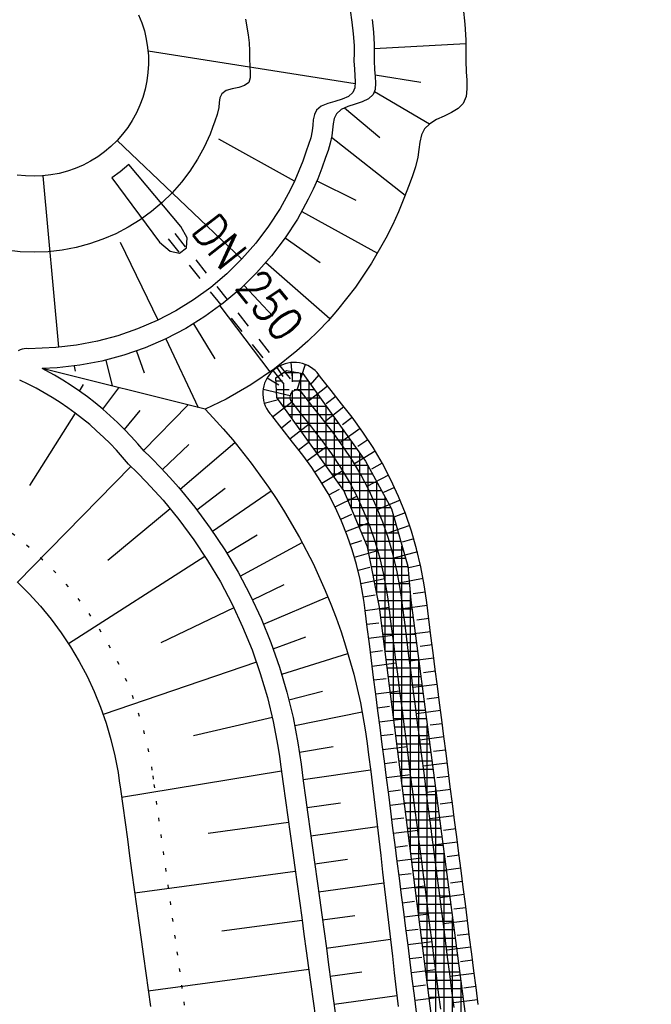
# Model space of a CAD drawing. Extents: x 446457 to 447032, y 444506 to 445688.
# Tile 20 of 43: x 446641 to 446660, y 445261 to 445290. Entities that reach past the tile are written whole.
import ezdxf

# ---------------------------------------------------------------- set-up
doc = ezdxf.new("R2010")
doc.units = 0
doc.header["$LTSCALE"] = 2
doc.header["$MEASUREMENT"] = 0
doc.linetypes.add('ACAD_ISO03W100', pattern=[0.5, 0.25, -0.25])
doc.linetypes.add('PUNKTX2', pattern=[0.5, 0, -0.5])
doc.layers.add('FBR', color=8, linetype='CONTINUOUS')
doc.layers.add('RRB_41-205', color=15, linetype='CONTINUOUS')
doc.styles.add('ROMANS', font='romans.shx', dxfattribs={"width": 0.8})

msp = doc.modelspace()

# ---------------------------------------------------------------- linework, layer by layer
at = {"layer": 'FBR'}
for points in [[(446685.671, 445499.677, 0.000084), (446690.294, 445466.915, 0.000171), (446692.589, 445450.715), (446699.698, 445400.648, -0.000017), (446702.648, 445379.847, -0.000012), (446706.64, 445351.684, -0.000142), (446710.164, 445326.768, 0.000095), (446713.688, 445301.853, 0.000489), (446717.261, 445276.798, -0.000535), (446720.835, 445251.744, -0.000318), (446724.222, 445227.7, 0.000352), (446727.61, 445203.657, 0.000005), (446731.551, 445175.831, 0.000006), (446734.439, 445155.439, 0.000005), (446738.345, 445127.869, 0.000006), (446741.348, 445106.672, 0.000262)], [(446680.588, 445565.192), (446686.226, 445525.578, -0.000461), (446689.716, 445500.849, 0.000412), (446693.207, 445476.12, 0.000274), (446696.649, 445451.977, -0.000308), (446700.09, 445427.835, -0.000041), (446704.161, 445399.134, -0.000053), (446707.341, 445376.683, -0.000068), (446710.752, 445352.56, 0.000201), (446714.163, 445328.437, 0.000066), (446717.768, 445303.036, -0.000029), (446721.374, 445277.636, -0.000013), (446726.042, 445244.733, -0.000025), (446728.415, 445227.994, -0.000188), (446731.776, 445204.216, 0.000116), (446735.137, 445180.439, 0.000098)], [(446757.103, 445025.342, 0.000008), (446763.022, 444983.696, 0.000035)]]:
    msp.add_lwpolyline(points, format="xyb", dxfattribs=at)
at = {"layer": 'RRB_41-205', "linetype": 'Continuous'}
for p, q in [((446654.312, 445290.048), (446654.365, 445289.577)), ((446644.698, 445289.849), (446644.791, 445289.617)), ((446650.968, 445289.986), (446651.018, 445289.639)), ((446644.791, 445289.617), (446644.867, 445289.379)), ((446647.867, 445289.722), (446647.942, 445289.258)), ((446651.018, 445289.639), (446651.058, 445289.29)), ((446651.614, 445289.713), (446651.656, 445289.342)), ((446654.365, 445289.577), (446654.394, 445289.109)), ((446644.867, 445289.379), (446644.925, 445289.135)), ((446647.942, 445289.258), (446647.968, 445289.022)), ((446651.058, 445289.29), (446651.079, 445288.944)), ((446651.656, 445289.342), (446651.678, 445288.974)), ((446644.925, 445289.135), (446644.965, 445288.889)), ((446644.965, 445288.889), (446644.986, 445288.64)), ((446647.968, 445289.022), (446647.982, 445288.789)), ((446651.079, 445288.944), (446651.079, 445288.717)), ((446651.678, 445288.974), (446651.678, 445288.732)), ((446651.679, 445288.857), (446654.396, 445289)), ((446654.394, 445289.109), (446654.396, 445288.802)), ((446651.114, 445287.813), (446644.977, 445288.773)), ((446644.986, 445288.64), (446644.989, 445288.39)), ((446647.982, 445288.789), (446647.982, 445288.56)), ((446651.079, 445288.717), (446651.078, 445288.487)), ((446651.678, 445288.732), (446651.678, 445288.488)), ((446654.396, 445288.802), (446654.394, 445288.491)), ((446644.989, 445288.39), (446644.974, 445288.14)), ((446647.982, 445288.56), (446647.989, 445288.319)), ((446647.989, 445288.319), (446648.003, 445288.146)), ((446651.078, 445288.487), (446651.088, 445288.245)), ((446651.678, 445288.488), (446651.688, 445288.231)), ((446654.394, 445288.491), (446654.402, 445288.167)), ((446644.974, 445288.14), (446644.941, 445287.893)), ((446648.003, 445287.982), (446647.96, 445287.849)), ((446648.003, 445288.146), (446648.003, 445287.982)), ((446651.088, 445288.245), (446651.105, 445288.054)), ((446651.105, 445288.054), (446651.115, 445287.865)), ((446651.688, 445288.231), (446651.706, 445288.028)), ((446651.701, 445288.073), (446653.062, 445287.861)), ((446651.706, 445288.028), (446651.717, 445287.828)), ((446654.402, 445288.167), (446654.418, 445287.913)), ((446644.941, 445287.893), (446644.889, 445287.648)), ((446647.662, 445287.702), (446647.467, 445287.661)), ((446647.838, 445287.756), (446647.662, 445287.702)), ((446647.96, 445287.849), (446647.838, 445287.756)), ((446651.102, 445287.692), (446651.046, 445287.548)), ((446651.115, 445287.865), (446651.102, 445287.692)), ((446651.717, 445287.828), (446651.703, 445287.644)), ((446654.418, 445287.913), (446654.424, 445287.662)), ((446644.82, 445287.408), (446644.733, 445287.173)), ((446644.889, 445287.648), (446644.82, 445287.408)), ((446647.158, 445287.51), (446647.108, 445287.393)), ((446647.287, 445287.606), (446647.158, 445287.51)), ((446647.467, 445287.661), (446647.287, 445287.606)), ((446650.914, 445287.431), (446650.728, 445287.351)), ((446651.046, 445287.548), (446650.914, 445287.431)), ((446651.643, 445287.49), (446651.509, 445287.367)), ((446651.703, 445287.644), (446651.643, 445287.49)), ((446651.686, 445287.581), (446653.313, 445286.621)), ((446654.397, 445287.429), (446654.315, 445287.229)), ((446654.424, 445287.662), (446654.397, 445287.429)), ((446644.733, 445287.173), (446644.63, 445286.946)), ((446647.073, 445287.104), (446647.025, 445286.899)), ((446647.088, 445287.251), (446647.073, 445287.104)), ((446647.108, 445287.393), (446647.088, 445287.251)), ((446650.108, 445287.145), (446649.967, 445287.026)), ((446650.299, 445287.227), (446650.108, 445287.145)), ((446650.515, 445287.289), (446650.299, 445287.227)), ((446650.728, 445287.351), (446650.515, 445287.289)), ((446650.893, 445287.138), (446650.701, 445287.049)), ((446651.109, 445287.208), (446650.893, 445287.138)), ((446651.323, 445287.279), (446651.109, 445287.208)), ((446651.509, 445287.367), (446651.323, 445287.279)), ((446654.315, 445287.229), (446654.168, 445287.078)), ((446644.63, 445286.946), (446644.509, 445286.727)), ((446647.025, 445286.899), (446646.957, 445286.705)), ((446649.904, 445286.897), (446649.872, 445286.745)), ((446649.967, 445287.026), (446649.904, 445286.897)), ((446650.558, 445286.924), (446650.49, 445286.786)), ((446650.701, 445287.049), (446650.558, 445286.924)), ((446650.797, 445287.098), (446651.847, 445286.218)), ((446653.748, 445286.852), (446653.523, 445286.748)), ((446653.971, 445286.957), (446653.748, 445286.852)), ((446654.168, 445287.078), (446653.971, 445286.957)), ((446644.509, 445286.727), (446644.373, 445286.517)), ((446646.957, 445286.705), (446646.887, 445286.51)), ((446649.855, 445286.58), (446649.838, 445286.415)), ((446649.872, 445286.745), (446649.855, 445286.58)), ((446650.456, 445286.623), (446650.438, 445286.447)), ((446650.49, 445286.786), (446650.456, 445286.623)), ((446653.321, 445286.627), (446653.164, 445286.475)), ((446653.523, 445286.748), (446653.321, 445286.627)), ((446644.222, 445286.318), (446644.057, 445286.13)), ((446644.373, 445286.517), (446644.222, 445286.318)), ((446646.813, 445286.315), (446646.641, 445285.937)), ((446646.887, 445286.51), (446646.813, 445286.315)), ((446649.838, 445286.415), (446649.796, 445286.206)), ((446650.42, 445286.269), (446650.375, 445286.046)), ((446650.438, 445286.447), (446650.42, 445286.269)), ((446653.074, 445286.293), (446653.025, 445286.084)), ((446653.164, 445286.475), (446653.074, 445286.293)), ((446643.879, 445285.956), (446643.688, 445285.794)), ((446644.057, 445286.13), (446643.879, 445285.956)), ((446647.757, 445282.62), (446644.057, 445286.13)), ((446646.641, 445285.937), (446646.441, 445285.573)), ((446649.317, 445284.925), (446647.07, 445286.171)), ((446649.734, 445286.008), (446649.665, 445285.814)), ((446649.796, 445286.206), (446649.734, 445286.008)), ((446650.375, 445286.046), (446650.309, 445285.834)), ((446650.413, 445286.224), (446652.592, 445284.51)), ((446653.025, 445286.084), (446652.996, 445285.86)), ((446643.486, 445285.647), (446643.273, 445285.516)), ((446643.688, 445285.794), (446643.486, 445285.647)), ((446649.665, 445285.814), (446649.559, 445285.521)), ((446650.309, 445285.834), (446650.235, 445285.627)), ((446652.996, 445285.86), (446652.967, 445285.635)), ((446643.051, 445285.4), (446642.822, 445285.301)), ((446643.273, 445285.516), (446643.051, 445285.4)), ((446644.405, 445285.418), (446644.151, 445285.204)), ((446645.952, 445283.587), (446644.405, 445285.418)), ((446646.441, 445285.573), (446646.215, 445285.225)), ((446649.559, 445285.521), (446649.448, 445285.228)), ((446650.235, 445285.627), (446650.122, 445285.313)), ((446652.967, 445285.635), (446652.901, 445285.35)), ((446641.351, 445285.079), (446641.102, 445285.106)), ((446641.601, 445285.07), (446641.351, 445285.079)), ((446641.85, 445285.08), (446641.601, 445285.07)), ((446642.099, 445285.108), (446641.85, 445285.08)), ((446642.336, 445280.004), (446641.873, 445285.082)), ((446642.344, 445285.155), (446642.099, 445285.108)), ((446642.586, 445285.219), (446642.344, 445285.155)), ((446642.822, 445285.301), (446642.586, 445285.219)), ((446644.151, 445285.204), (446643.905, 445285.023)), ((446646.215, 445285.225), (446645.964, 445284.894)), ((446649.448, 445285.228), (446649.324, 445284.941)), ((446650.122, 445285.313), (446650.002, 445284.999)), ((446652.81, 445285.079), (446652.708, 445284.813)), ((446652.901, 445285.35), (446652.81, 445285.079)), ((446643.904, 445285.024), (446645.311, 445283.114)), ((446645.964, 445284.894), (446645.69, 445284.582)), ((446649.324, 445284.941), (446649.188, 445284.66)), ((446650.002, 445284.999), (446649.87, 445284.692)), ((446649.975, 445284.934), (446651.135, 445284.361)), ((446652.708, 445284.813), (446652.555, 445284.412)), ((446645.69, 445284.582), (446645.393, 445284.291)), ((446649.188, 445284.66), (446648.888, 445284.112)), ((446649.87, 445284.692), (446649.725, 445284.391)), ((446645.393, 445284.291), (446645.076, 445284.023)), ((446649.725, 445284.391), (446649.403, 445283.804)), ((446652.555, 445284.412), (446652.394, 445284.013)), ((446645.076, 445284.023), (446644.74, 445283.779)), ((446648.888, 445284.112), (446648.548, 445283.588)), ((446649.531, 445284.027), (446651.777, 445282.795)), ((446652.394, 445284.013), (446652.217, 445283.621)), ((446644.74, 445283.779), (446644.387, 445283.561)), ((446649.403, 445283.804), (446649.039, 445283.243)), ((446652.217, 445283.621), (446652.023, 445283.238)), ((446644.018, 445283.369), (446643.637, 445283.204)), ((446644.387, 445283.561), (446644.018, 445283.369)), ((446646.135, 445283.251), (446645.952, 445283.587)), ((446648.548, 445283.588), (446648.171, 445283.09)), ((446643.245, 445283.068), (446642.843, 445282.961)), ((446643.637, 445283.204), (446643.245, 445283.068)), ((446645.273, 445280.81), (446644.164, 445283.106)), ((446645.311, 445283.114), (446645.631, 445282.855)), ((446646.12, 445282.946), (446646.135, 445283.251)), ((446648.171, 445283.09), (446647.758, 445282.621)), ((446649.039, 445283.243), (446648.635, 445282.71)), ((446649.04, 445283.244), (446650.08, 445282.515)), ((446652.023, 445283.238), (446651.597, 445282.494)), ((446641.192, 445282.834), (446640.779, 445282.879)), ((446641.607, 445282.82), (446641.192, 445282.834)), ((446642.022, 445282.837), (446641.607, 445282.82)), ((446642.435, 445282.884), (446642.022, 445282.837)), ((446642.843, 445282.961), (446642.435, 445282.884)), ((446645.631, 445282.855), (446645.906, 445282.794)), ((446645.906, 445282.794), (446646.12, 445282.946)), ((446647.758, 445282.621), (446647.311, 445282.184)), ((446648.635, 445282.71), (446648.193, 445282.208)), ((446648.468, 445282.512), (446650.367, 445280.854)), ((446651.597, 445282.494), (446651.119, 445281.784)), ((446647.311, 445282.184), (446646.834, 445281.78)), ((446648.193, 445282.208), (446647.715, 445281.74)), ((446646.834, 445281.78), (446646.328, 445281.413)), ((446647.715, 445281.74), (446647.204, 445281.308)), ((446647.821, 445281.838), (446648.669, 445280.925)), ((446651.119, 445281.784), (446650.59, 445281.111)), ((446646.328, 445281.413), (446645.797, 445281.084)), ((446647.204, 445281.308), (446646.663, 445280.915)), ((446645.797, 445281.084), (446645.243, 445280.795)), ((446647.101, 445281.229), (446648.586, 445279.275)), ((446650.59, 445281.111), (446650.309, 445280.789)), ((446645.243, 445280.795), (446644.669, 445280.547)), ((446646.663, 445280.915), (446646.094, 445280.563)), ((446646.325, 445280.7), (446646.954, 445279.666)), ((446650.309, 445280.789), (446650.015, 445280.479)), ((446644.669, 445280.547), (446644.079, 445280.343)), ((446646.094, 445280.563), (446645.501, 445280.253)), ((446650.015, 445280.479), (446649.708, 445280.183)), ((446643.475, 445280.182), (446642.861, 445280.066)), ((446644.079, 445280.343), (446643.475, 445280.182)), ((446645.501, 445280.253), (446644.887, 445279.988)), ((446645.5, 445280.253), (446646.464, 445278.219)), ((446649.708, 445280.183), (446649.389, 445279.9)), ((446641.187, 445279.932), (446641.13, 445279.905)), ((446641.247, 445279.952), (446641.187, 445279.932)), ((446641.309, 445279.964), (446641.247, 445279.952)), ((446641.373, 445279.968), (446641.309, 445279.964)), ((446641.436, 445279.963), (446641.373, 445279.968)), ((446642.24, 445279.995), (446641.436, 445279.963)), ((446642.861, 445280.066), (446642.24, 445279.995)), ((446644.887, 445279.988), (446644.255, 445279.769)), ((446644.63, 445279.894), (446644.859, 445279.244)), ((446649.389, 445279.9), (446648.722, 445279.372)), ((446643.608, 445279.597), (446642.951, 445279.473)), ((446644.255, 445279.769), (446643.608, 445279.597)), ((446643.725, 445279.625), (446643.909, 445278.86)), ((446649.121, 445279.538), (446649.037, 445279.517)), ((446649.206, 445279.551), (446649.121, 445279.538)), ((446649.292, 445279.556), (446649.206, 445279.551)), ((446649.206, 445279.551), (446649.244, 445279.103)), ((446649.379, 445279.553), (446649.292, 445279.556)), ((446649.464, 445279.542), (446649.379, 445279.553)), ((446649.549, 445279.523), (446649.464, 445279.542)), ((446649.631, 445279.496), (446649.549, 445279.523)), ((446642.286, 445279.397), (446641.835, 445279.379)), ((446646.669, 445278.168), (446641.835, 445279.379)), ((446641.948, 445279.321), (446641.835, 445279.379)), ((446642.203, 445279.179), (446641.948, 445279.321)), ((446642.951, 445279.473), (446642.286, 445279.397)), ((446642.792, 445279.45), (446642.813, 445279.296)), ((446648.722, 445279.372), (446648.02, 445278.894)), ((446648.606, 445279.241), (446648.552, 445279.173)), ((446648.666, 445279.303), (446648.606, 445279.241)), ((446648.731, 445279.359), (446648.666, 445279.303)), ((446648.802, 445279.409), (446648.731, 445279.359)), ((446648.758, 445279.097), (446649.079, 445279.321)), ((446648.877, 445279.453), (446648.802, 445279.409)), ((446648.982, 445279.137), (446648.802, 445279.409)), ((446648.955, 445279.489), (446648.877, 445279.453)), ((446649.037, 445279.517), (446648.955, 445279.489)), ((446649.435, 445279.25), (446648.977, 445279.25)), ((446649.079, 445279.321), (446649.559, 445279.225)), ((446649.258, 445278.982), (446649.258, 445279.285)), ((446649.631, 445279.496), (446649.383, 445278.734)), ((446649.5, 445277.536), (446649.5, 445279.237)), ((446649.71, 445279.462), (446649.631, 445279.496)), ((446649.786, 445279.42), (446649.71, 445279.462)), ((446649.857, 445279.371), (446649.786, 445279.42)), ((446649.924, 445279.316), (446649.857, 445279.371)), ((446649.985, 445279.255), (446649.924, 445279.316)), ((446650.041, 445279.189), (446649.985, 445279.255)), ((446641.421, 445278.918), (446641.174, 445279.036)), ((446642.455, 445279.029), (446642.203, 445279.179)), ((446642.701, 445278.872), (446642.455, 445279.029)), ((446648.431, 445278.944), (446648.406, 445278.862)), ((446648.464, 445279.024), (446648.431, 445278.944)), ((446648.505, 445279.101), (446648.464, 445279.024)), ((446648.552, 445279.173), (446648.505, 445279.101)), ((446648.505, 445279.101), (446648.849, 445278.895)), ((446648.79, 445278.52), (446648.758, 445279.097)), ((446648.961, 445279), (446648.771, 445279)), ((446649.721, 445279), (446649.246, 445279)), ((446649.559, 445279.225), (446651.419, 445276.63)), ((446649.75, 445277.19), (446649.75, 445278.959)), ((446650.041, 445279.189), (446649.782, 445278.891)), ((446650.09, 445279.118), (446650.041, 445279.189)), ((446650.398, 445278.724), (446650.09, 445279.118)), ((446641.665, 445278.792), (446641.421, 445278.918)), ((446641.904, 445278.659), (446641.665, 445278.792)), ((446642.14, 445278.519), (446641.904, 445278.659)), ((446642.942, 445278.708), (446642.701, 445278.872)), ((446642.942, 445278.708), (446643.061, 445278.901)), ((446643.179, 445278.536), (446642.942, 445278.708)), ((446643.636, 445278.172), (446644.11, 445278.809)), ((446648.02, 445278.894), (446647.287, 445278.469)), ((446648.379, 445278.691), (446648.377, 445278.605)), ((446648.388, 445278.777), (446648.379, 445278.691)), ((446648.387, 445278.769), (446649.183, 445278.577)), ((446648.406, 445278.862), (446648.388, 445278.777)), ((446649.162, 445278.749), (446648.777, 445278.747)), ((446649, 445278.229), (446649, 445278.908)), ((446649.215, 445278.648), (446649.196, 445278.614)), ((446649.24, 445278.678), (446649.215, 445278.648)), ((446649.271, 445278.702), (446649.24, 445278.678)), ((446649.25, 445277.883), (446649.258, 445278.721)), ((446649.271, 445278.702), (446649.258, 445278.721)), ((446649.306, 445278.72), (446649.271, 445278.702)), ((446649.344, 445278.731), (446649.306, 445278.72)), ((446649.9, 445278.75), (446649.31, 445278.75)), ((446649.383, 445278.734), (446649.344, 445278.731)), ((446649.421, 445278.729), (446649.383, 445278.734)), ((446649.459, 445278.717), (446649.421, 445278.729)), ((446649.493, 445278.699), (446649.459, 445278.717)), ((446649.523, 445278.673), (446649.493, 445278.699)), ((446649.831, 445278.28), (446649.523, 445278.673)), ((446650.293, 445278.858), (446649.728, 445278.412)), ((446650.706, 445278.331), (446650.398, 445278.724)), ((446642.371, 445278.371), (446642.14, 445278.519)), ((446642.597, 445278.217), (446642.371, 445278.371)), ((446643.41, 445278.358), (446643.179, 445278.536)), ((446643.636, 445278.172), (446643.41, 445278.358)), ((446647.287, 445278.469), (446646.669, 445278.168)), ((446648.377, 445278.605), (446648.383, 445278.518)), ((446648.383, 445278.518), (446648.398, 445278.433)), ((446648.398, 445278.433), (446648.42, 445278.35)), ((446648.42, 445278.35), (446648.802, 445278.451)), ((446648.668, 445277.949), (446649.237, 445278.39)), ((446650.778, 445275.765), (446648.79, 445278.52)), ((446650.079, 445278.5), (446648.805, 445278.5)), ((446649.183, 445278.577), (446649.178, 445278.539)), ((446649.178, 445278.539), (446649.181, 445278.5)), ((446649.181, 445278.5), (446649.191, 445278.462)), ((446649.196, 445278.614), (446649.183, 445278.577)), ((446649.191, 445278.462), (446649.208, 445278.427)), ((446649.517, 445278.033), (446649.208, 445278.427)), ((446650, 445276.843), (446650, 445278.61)), ((446650.535, 445278.549), (446650.253, 445278.326)), ((446642.819, 445278.056), (446642.597, 445278.217)), ((446643.856, 445277.979), (446643.636, 445278.172)), ((446644.278, 445277.575), (446644.744, 445278.134)), ((446644.841, 445276.949), (446646.157, 445278.296)), ((446646.669, 445278.168), (446646.91, 445277.918)), ((446648.42, 445278.35), (446648.45, 445278.269)), ((446648.45, 445278.269), (446648.488, 445278.191)), ((446648.488, 445278.191), (446648.532, 445278.117)), ((446648.532, 445278.117), (446648.584, 445278.047)), ((446650.258, 445278.25), (446648.985, 445278.25)), ((446650.14, 445277.886), (446649.831, 445278.28)), ((446650.779, 445278.238), (446650.211, 445277.796)), ((446650.25, 445276.497), (446650.25, 445278.261)), ((446650.863, 445278.131), (446650.706, 445278.331)), ((446651.019, 445277.931), (446650.863, 445278.131)), ((446642.819, 445278.056), (446641.469, 445275.914)), ((446643.036, 445277.888), (446642.819, 445278.056)), ((446643.248, 445277.714), (446643.036, 445277.888)), ((446644.07, 445277.78), (446643.856, 445277.979)), ((446644.278, 445277.575), (446644.07, 445277.78)), ((446646.91, 445277.918), (446647.204, 445277.593)), ((446648.584, 445278.047), (446648.641, 445277.983)), ((446648.95, 445277.589), (446648.641, 445277.983)), ((446648.926, 445277.62), (446649.209, 445277.842)), ((446650.437, 445278), (446649.165, 445278)), ((446649.825, 445277.64), (446649.517, 445278.033)), ((446650.295, 445277.69), (446650.14, 445277.886)), ((446650.5, 445276.15), (446650.5, 445277.913)), ((446651.024, 445277.925), (446650.737, 445277.708)), ((446651.342, 445277.491), (446651.019, 445277.931)), ((446643.454, 445277.534), (446643.248, 445277.714)), ((446643.655, 445277.347), (446643.454, 445277.534)), ((446644.479, 445277.364), (446644.278, 445277.575)), ((446647.204, 445277.593), (446647.489, 445277.26)), ((446649.258, 445277.196), (446648.95, 445277.589)), ((446649.182, 445277.293), (446649.749, 445277.736)), ((446650.616, 445277.75), (446649.346, 445277.75)), ((446650.796, 445277.5), (446649.526, 445277.5)), ((446649.979, 445277.444), (446649.825, 445277.64)), ((446650.449, 445277.492), (446650.295, 445277.69)), ((446650.75, 445277.08), (446650.449, 445277.492)), ((446651.262, 445277.603), (446650.677, 445277.183)), ((446650.75, 445275.804), (446650.75, 445277.564)), ((446651.642, 445277.035), (446651.342, 445277.491)), ((446643.85, 445277.154), (446643.655, 445277.347)), ((446644.675, 445277.146), (446644.479, 445277.364)), ((446647.489, 445277.26), (446648.034, 445276.573)), ((446649.411, 445277.002), (446649.258, 445277.196)), ((446649.438, 445276.968), (446649.723, 445277.188)), ((446650.975, 445277.25), (446649.707, 445277.25)), ((446650.132, 445277.247), (446649.979, 445277.444)), ((446650.422, 445276.852), (446650.132, 445277.247)), ((446651, 445275.24), (446651, 445277.215)), ((446651.492, 445277.269), (446651.192, 445277.069)), ((446644.039, 445276.956), (446643.85, 445277.154)), ((446644.222, 445276.752), (446644.039, 445276.956)), ((446644.857, 445276.93), (446644.675, 445277.146)), ((446644.811, 445276.978), (446645.086, 445276.709)), ((446645.402, 445276.387), (446646.184, 445277.122)), ((446645.927, 445275.803), (446647.551, 445277.185)), ((446649.562, 445276.807), (446649.411, 445277.002)), ((446649.684, 445276.644), (446650.265, 445277.07)), ((446651.154, 445277), (446649.887, 445277)), ((446651.031, 445276.654), (446650.75, 445277.08)), ((446651.707, 445276.927), (446651.095, 445276.549)), ((446651.919, 445276.564), (446651.642, 445277.035)), ((446644.399, 445276.543), (446644.222, 445276.752)), ((446645.086, 445276.709), (446645.357, 445276.435)), ((446649.83, 445276.441), (446649.562, 445276.807)), ((446651.333, 445276.75), (446650.067, 445276.75)), ((446650.691, 445276.443), (446650.422, 445276.852)), ((446651.289, 445276.215), (446651.031, 445276.654)), ((446651.25, 445274.65), (446651.25, 445276.866)), ((446651.419, 445276.63), (446652.188, 445275.221)), ((446644.465, 445276.478), (446641.112, 445273.044)), ((446644.399, 445276.543), (446644.663, 445276.284)), ((446645.357, 445276.435), (446645.619, 445276.153)), ((446648.034, 445276.573), (446648.545, 445275.862)), ((446650.08, 445276.062), (446649.83, 445276.441)), ((446649.915, 445276.316), (446650.214, 445276.517)), ((446650.13, 445275.98), (446650.745, 445276.353)), ((446651.49, 445276.5), (446650.248, 445276.5)), ((446650.94, 445276.02), (446650.691, 445276.443)), ((446651.5, 445274.013), (446651.5, 445276.482)), ((446651.913, 445276.575), (446651.599, 445276.399)), ((446652.172, 445276.081), (446651.919, 445276.564)), ((446644.663, 445276.284), (446644.923, 445276.02)), ((446645.619, 445276.153), (446645.874, 445275.865)), ((446650.31, 445275.671), (446650.08, 445276.062)), ((446651.626, 445276.25), (446650.428, 445276.25)), ((446651.526, 445275.763), (446651.289, 445276.215)), ((446652.102, 445276.219), (446651.463, 445275.886)), ((446651.75, 445272.741), (446651.75, 445276.024)), ((446652.401, 445275.585), (446652.172, 445276.081)), ((446644.923, 445276.02), (446645.42, 445275.473)), ((446645.874, 445275.865), (446646.363, 445275.27)), ((446646.421, 445275.194), (446647.262, 445275.837)), ((446646.882, 445274.561), (446648.621, 445275.751)), ((446648.545, 445275.862), (446648.789, 445275.499)), ((446650.33, 445275.634), (446650.646, 445275.807)), ((446651.763, 445276), (446650.608, 445276)), ((446651.483, 445274.1), (446650.778, 445275.765)), ((446651.899, 445275.75), (446650.784, 445275.75)), ((446651.167, 445275.586), (446650.94, 445276.02)), ((446651.739, 445275.3), (446651.526, 445275.763)), ((446652.281, 445275.853), (446651.955, 445275.7)), ((446645.42, 445275.473), (446645.89, 445274.901)), ((446648.789, 445275.499), (446649.024, 445275.13)), ((446650.521, 445275.269), (446650.31, 445275.671)), ((446650.516, 445275.278), (446651.161, 445275.599)), ((446652.036, 445275.5), (446650.89, 445275.5)), ((446651.372, 445275.142), (446651.167, 445275.586)), ((446652.443, 445275.482), (446651.781, 445275.2)), ((446652, 445271.014), (446652, 445275.566)), ((446652.604, 445275.078), (446652.401, 445275.585)), ((446645.635, 445275.217), (446643.782, 445273.693)), ((446646.363, 445275.27), (446646.821, 445274.651)), ((446650.711, 445274.856), (446650.521, 445275.269)), ((446652.172, 445275.25), (446650.996, 445275.25)), ((446651.93, 445274.827), (446651.739, 445275.3)), ((446652.188, 445275.221), (446652.669, 445273.523)), ((446645.89, 445274.901), (446646.33, 445274.306)), ((446649.024, 445275.13), (446649.465, 445274.374)), ((446650.685, 445274.914), (446651.014, 445275.062)), ((446650.88, 445274.435), (446650.711, 445274.856)), ((446652.251, 445275), (446651.102, 445275)), ((446651.555, 445274.687), (446651.372, 445275.142)), ((446652.25, 445269.049), (446652.25, 445275.003)), ((446652.594, 445275.104), (446652.258, 445274.977)), ((446652.782, 445274.562), (446652.604, 445275.078)), ((446646.821, 445274.651), (446647.248, 445274.01)), ((446650.837, 445274.547), (446651.508, 445274.808)), ((446652.322, 445274.75), (446651.208, 445274.75)), ((446651.715, 445274.224), (446651.555, 445274.687)), ((446652.096, 445274.345), (446651.93, 445274.827)), ((446652.729, 445274.724), (446652.048, 445274.49)), ((446646.33, 445274.306), (446646.74, 445273.69)), ((446647.313, 445273.903), (446648.208, 445274.452)), ((446649.465, 445274.374), (446649.866, 445273.597)), ((446651.028, 445274.006), (446650.88, 445274.435)), ((446650.974, 445274.172), (446651.314, 445274.287)), ((446652.392, 445274.5), (446651.313, 445274.5)), ((446652.238, 445273.855), (446652.096, 445274.345)), ((446652.851, 445274.335), (446652.506, 445274.233)), ((446652.934, 445274.038), (446652.782, 445274.562)), ((446647.248, 445274.01), (446647.642, 445273.349)), ((446647.71, 445273.224), (446649.544, 445274.226)), ((446651.155, 445273.57), (446651.028, 445274.006)), ((446651.094, 445273.79), (446651.785, 445273.991)), ((446652.463, 445274.25), (446651.419, 445274.25)), ((446651.836, 445272.306), (446651.483, 445274.1)), ((446652.534, 445274), (446651.503, 445274)), ((446651.851, 445273.753), (446651.715, 445274.224)), ((446652.5, 445267.084), (446652.5, 445274.12)), ((446653.06, 445273.507), (446652.934, 445274.038)), ((446646.66, 445273.814), (446642.623, 445271.218)), ((446646.74, 445273.69), (446647.119, 445273.055)), ((446652.605, 445273.75), (446651.552, 445273.75)), ((446651.964, 445273.276), (446651.851, 445273.753)), ((446652.355, 445273.359), (446652.238, 445273.855)), ((446652.957, 445273.945), (446652.261, 445273.764)), ((446649.866, 445273.597), (446650.227, 445272.801)), ((446651.259, 445273.128), (446651.155, 445273.57)), ((446651.197, 445273.402), (446651.546, 445273.489)), ((446652.671, 445273.5), (446651.601, 445273.5)), ((446652.669, 445273.523), (446652.765, 445272.517)), ((446653.05, 445273.55), (446652.699, 445273.473)), ((446653.159, 445272.97), (446653.06, 445273.507)), ((446647.642, 445273.349), (446648.002, 445272.668)), ((446651.341, 445272.682), (446651.259, 445273.128)), ((446651.283, 445273.013), (446651.989, 445273.153)), ((446652.695, 445273.25), (446651.65, 445273.25)), ((446652.053, 445272.795), (446651.964, 445273.276)), ((446652.448, 445272.857), (446652.355, 445273.359)), ((446653.128, 445273.153), (446652.42, 445273.023)), ((446641.097, 445273.058), (446641.451, 445272.705)), ((446647.119, 445273.055), (446647.465, 445272.401)), ((446648.072, 445272.525), (446649.008, 445272.977)), ((446652.719, 445273), (446651.699, 445273)), ((446652.484, 445272.607), (446652.448, 445272.857)), ((446653.196, 445272.709), (446653.159, 445272.97)), ((446641.451, 445272.705), (446641.787, 445272.335)), ((446648.002, 445272.668), (446648.328, 445271.971)), ((446648.397, 445271.809), (446650.304, 445272.614)), ((446650.227, 445272.801), (446650.391, 445272.397)), ((446651.375, 445272.448), (446651.341, 445272.682)), ((446651.351, 445272.617), (446651.707, 445272.673)), ((446652.743, 445272.75), (446651.748, 445272.75)), ((446652.088, 445272.55), (446652.053, 445272.795)), ((446652.12, 445272.305), (446652.088, 445272.55)), ((446652.516, 445272.356), (446652.484, 445272.607)), ((446652.75, 445265.12), (446652.75, 445272.677)), ((446653.19, 445272.754), (446652.834, 445272.7)), ((446653.231, 445272.448), (446653.196, 445272.709)), ((446641.787, 445272.335), (446642.105, 445271.949)), ((446647.518, 445272.292), (446645.357, 445271.248)), ((446647.465, 445272.401), (446647.779, 445271.73)), ((446650.391, 445272.397), (446650.546, 445271.989)), ((446651.406, 445272.213), (446651.375, 445272.448)), ((446651.405, 445272.214), (446652.119, 445272.309)), ((446652.768, 445272.5), (446651.797, 445272.5)), ((446654.817, 445248.875), (446651.836, 445272.306)), ((446652.8, 445272.25), (446651.843, 445272.25)), ((446652.183, 445271.809), (446652.12, 445272.305)), ((446652.58, 445271.86), (446652.516, 445272.356)), ((446653.242, 445272.358), (446652.528, 445272.264)), ((446652.765, 445272.517), (446655.843, 445249.089)), ((446653.294, 445271.952), (446653.231, 445272.448)), ((446642.105, 445271.949), (446642.402, 445271.547)), ((446648.328, 445271.971), (446648.619, 445271.258)), ((446650.546, 445271.989), (446650.693, 445271.577)), ((446651.469, 445271.717), (446651.406, 445272.213)), ((446652.833, 445272), (446651.874, 445272)), ((446653.292, 445271.968), (446652.935, 445271.922)), ((446653.358, 445271.456), (446653.294, 445271.952)), ((446647.779, 445271.73), (446648.058, 445271.045)), ((446651.458, 445271.804), (446651.815, 445271.849)), ((446651.533, 445271.221), (446651.469, 445271.717)), ((446652.866, 445271.75), (446651.906, 445271.75)), ((446652.247, 445271.313), (446652.183, 445271.809)), ((446652.644, 445271.364), (446652.58, 445271.86)), ((446642.402, 445271.547), (446642.679, 445271.131)), ((446648.685, 445271.076), (446649.653, 445271.429)), ((446650.693, 445271.577), (446650.829, 445271.163)), ((446651.511, 445271.392), (446652.226, 445271.481)), ((446652.899, 445271.5), (446651.938, 445271.5)), ((446653.342, 445271.579), (446652.628, 445271.487)), ((446652.707, 445270.868), (446652.644, 445271.364)), ((446653.422, 445270.96), (446653.358, 445271.456)), ((446642.679, 445271.131), (446642.935, 445270.701)), ((446648.619, 445271.258), (446648.874, 445270.532)), ((446650.829, 445271.163), (446651.07, 445270.324)), ((446651.597, 445270.726), (446651.533, 445271.221)), ((446652.932, 445271.25), (446651.97, 445271.25)), ((446652.311, 445270.817), (446652.247, 445271.313)), ((446653.392, 445271.189), (446653.035, 445271.144)), ((446648.058, 445271.045), (446648.303, 445270.347)), ((446648.938, 445270.328), (446650.898, 445270.938)), ((446651.564, 445270.979), (446651.921, 445271.024)), ((446652.965, 445271), (446652.002, 445271)), ((446652.374, 445270.321), (446652.311, 445270.817)), ((446652.771, 445270.372), (446652.707, 445270.868)), ((446653.442, 445270.8), (446652.728, 445270.709)), ((446653.485, 445270.464), (446653.422, 445270.96)), ((446642.935, 445270.701), (446643.169, 445270.26)), ((446648.19, 445270.683), (446643.65, 445269.125)), ((446648.874, 445270.532), (446649.092, 445269.793)), ((446651.66, 445270.23), (446651.597, 445270.726)), ((446651.617, 445270.566), (446652.331, 445270.656)), ((446652.997, 445270.75), (446652.034, 445270.75)), ((446653.03, 445270.5), (446652.065, 445270.5)), ((446653, 445263.155), (446653, 445270.73)), ((446643.169, 445270.26), (446643.381, 445269.807)), ((446648.303, 445270.347), (446648.513, 445269.638)), ((446651.07, 445270.324), (446651.267, 445269.475)), ((446651.724, 445269.734), (446651.66, 445270.23)), ((446651.67, 445270.154), (446652.027, 445270.198)), ((446653.063, 445270.25), (446652.097, 445270.25)), ((446652.438, 445269.825), (446652.374, 445270.321)), ((446652.835, 445269.876), (446652.771, 445270.372)), ((446653.492, 445270.411), (446653.135, 445270.365)), ((446653.549, 445269.968), (446653.485, 445270.464)), ((446653.096, 445270), (446652.129, 445270)), ((446653.542, 445270.022), (446652.828, 445269.93)), ((446653.613, 445269.472), (446653.549, 445269.968)), ((446643.381, 445269.807), (446643.57, 445269.344)), ((446648.513, 445269.638), (446648.687, 445268.918)), ((446649.092, 445269.793), (446649.273, 445269.045)), ((446649.151, 445269.567), (446650.141, 445269.824)), ((446651.723, 445269.741), (446652.437, 445269.831)), ((446651.788, 445269.238), (446651.724, 445269.734)), ((446653.129, 445269.75), (446652.161, 445269.75)), ((446652.502, 445269.329), (446652.438, 445269.825)), ((446652.898, 445269.38), (446652.835, 445269.876)), ((446653.592, 445269.633), (446653.235, 445269.587)), ((446643.57, 445269.344), (446643.735, 445268.872)), ((446651.267, 445269.475), (446651.42, 445268.616)), ((446651.776, 445269.329), (446652.133, 445269.373)), ((446653.162, 445269.5), (446652.193, 445269.5)), ((446652.565, 445268.834), (446652.502, 445269.329)), ((446652.962, 445268.884), (446652.898, 445269.38)), ((446653.676, 445268.976), (446653.613, 445269.472)), ((446648.659, 445269.04), (446646.321, 445268.501)), ((446649.273, 445269.045), (446649.417, 445268.288)), ((446649.324, 445268.799), (446651.319, 445269.21)), ((446651.851, 445268.742), (446651.788, 445269.238)), ((446653.194, 445269.25), (446652.224, 445269.25)), ((446653.642, 445269.244), (446652.928, 445269.152)), ((446643.735, 445268.872), (446643.877, 445268.393)), ((446648.687, 445268.918), (446648.825, 445268.191)), ((446651.829, 445268.916), (446652.543, 445269.005)), ((446651.915, 445268.246), (446651.851, 445268.742)), ((446653.227, 445269), (446652.256, 445269)), ((446653.26, 445268.75), (446652.288, 445268.75)), ((446652.629, 445268.338), (446652.565, 445268.834)), ((446653.026, 445268.389), (446652.962, 445268.884)), ((446653.25, 445261.19), (446653.25, 445268.827)), ((446653.692, 445268.854), (446653.335, 445268.809)), ((446653.74, 445268.48), (446653.676, 445268.976)), ((446651.42, 445268.616), (446651.468, 445268.275)), ((446651.882, 445268.504), (446652.239, 445268.548)), ((446653.293, 445268.5), (446652.32, 445268.5)), ((446653.742, 445268.465), (446653.028, 445268.374)), ((446653.804, 445267.984), (446653.74, 445268.48)), ((446643.877, 445268.393), (446643.995, 445267.907)), ((446648.825, 445268.191), (446648.871, 445267.884)), ((446649.417, 445268.288), (446649.464, 445267.973)), ((446649.459, 445268.011), (446650.459, 445268.177)), ((446651.468, 445268.275), (446651.511, 445267.933)), ((446651.979, 445267.75), (446651.915, 445268.246)), ((446651.935, 445268.091), (446652.649, 445268.18)), ((446653.326, 445268.25), (446652.352, 445268.25)), ((446652.693, 445267.842), (446652.629, 445268.338)), ((446653.089, 445267.893), (446653.026, 445268.389)), ((446643.995, 445267.907), (446644.088, 445267.416)), ((446648.871, 445267.884), (446648.914, 445267.575)), ((446649.464, 445267.973), (446649.509, 445267.657)), ((446651.511, 445267.933), (446651.573, 445267.437)), ((446653.359, 445268), (446652.383, 445268)), ((446653.153, 445267.397), (446653.089, 445267.893)), ((446653.792, 445268.076), (446653.435, 445268.03)), ((446653.867, 445267.488), (446653.804, 445267.984)), ((446648.914, 445267.575), (446648.982, 445267.08)), ((446649.509, 445267.657), (446649.577, 445267.162)), ((446652.042, 445267.254), (446651.979, 445267.75)), ((446651.988, 445267.678), (446652.345, 445267.723)), ((446653.392, 445267.75), (446652.415, 445267.75)), ((446652.756, 445267.346), (446652.693, 445267.842)), ((446653.842, 445267.687), (446653.128, 445267.595)), ((446644.088, 445267.416), (446644.125, 445267.168)), ((446648.931, 445267.451), (446644.193, 445266.671)), ((446649.571, 445267.201), (446651.567, 445267.487)), ((446651.573, 445267.437), (446651.636, 445266.941)), ((446652.041, 445267.266), (446652.755, 445267.355)), ((446653.424, 445267.5), (446652.447, 445267.5)), ((446652.82, 445266.85), (446652.756, 445267.346)), ((446653.217, 445266.901), (446653.153, 445267.397)), ((446653.892, 445267.298), (446653.535, 445267.252)), ((446653.931, 445266.992), (446653.867, 445267.488)), ((446644.125, 445267.168), (446644.159, 445266.921)), ((446648.982, 445267.08), (446649.051, 445266.585)), ((446649.577, 445267.162), (446649.645, 445266.667)), ((446652.106, 445266.758), (446652.042, 445267.254)), ((446653.457, 445267.25), (446652.479, 445267.25)), ((446653.49, 445267), (446652.511, 445267)), ((446653.995, 445266.496), (446653.931, 445266.992)), ((446644.159, 445266.921), (446644.227, 445266.425)), ((446651.636, 445266.941), (446651.696, 445266.444)), ((446652.094, 445266.853), (446652.451, 445266.898)), ((446652.17, 445266.262), (446652.106, 445266.758)), ((446653.523, 445266.75), (446652.543, 445266.75)), ((446652.884, 445266.354), (446652.82, 445266.85)), ((446653.28, 445266.405), (446653.217, 445266.901)), ((446653.942, 445266.909), (446653.228, 445266.817)), ((446653.5, 445259.225), (446653.5, 445266.924)), ((446644.227, 445266.425), (446644.295, 445265.93)), ((446649.051, 445266.585), (446649.119, 445266.089)), ((446649.645, 445266.667), (446649.713, 445266.171)), ((446649.686, 445266.372), (446650.678, 445266.511)), ((446651.696, 445266.444), (446651.753, 445265.947)), ((446652.147, 445266.441), (446652.861, 445266.53)), ((446653.556, 445266.5), (446652.574, 445266.5)), ((446653.344, 445265.909), (446653.28, 445266.405)), ((446653.992, 445266.519), (446653.635, 445266.474)), ((446654.058, 445266.001), (446653.995, 445266.496)), ((446649.713, 445266.171), (446649.781, 445265.676)), ((446652.233, 445265.766), (446652.17, 445266.262)), ((446653.589, 445266.25), (446652.606, 445266.25)), ((446652.947, 445265.858), (446652.884, 445266.354)), ((446654.042, 445266.13), (446653.327, 445266.039)), ((446644.295, 445265.93), (446644.364, 445265.435)), ((446649.14, 445265.933), (446646.762, 445265.61)), ((446649.119, 445266.089), (446649.187, 445265.594)), ((446649.8, 445265.54), (446651.769, 445265.816)), ((446651.753, 445265.947), (446651.811, 445265.451)), ((446652.2, 445266.028), (446652.557, 445266.073)), ((446653.621, 445266), (446652.638, 445266)), ((446653.011, 445265.362), (446652.947, 445265.858)), ((446653.408, 445265.413), (446653.344, 445265.909)), ((446654.122, 445265.505), (446654.058, 445266.001)), ((446649.187, 445265.594), (446649.255, 445265.099)), ((446649.781, 445265.676), (446649.85, 445265.181)), ((446652.297, 445265.27), (446652.233, 445265.766)), ((446652.253, 445265.616), (446652.967, 445265.705)), ((446653.654, 445265.75), (446652.67, 445265.75)), ((446654.092, 445265.741), (446653.734, 445265.695)), ((446644.364, 445265.435), (446644.432, 445264.939)), ((446651.811, 445265.451), (446651.869, 445264.954)), ((446652.361, 445264.774), (446652.297, 445265.27)), ((446652.306, 445265.203), (446652.663, 445265.248)), ((446653.687, 445265.5), (446652.702, 445265.5)), ((446653.72, 445265.25), (446652.733, 445265.25)), ((446653.075, 445264.866), (446653.011, 445265.362)), ((446653.471, 445264.917), (446653.408, 445265.413)), ((446654.142, 445265.352), (446653.427, 445265.26)), ((446654.186, 445265.009), (446654.122, 445265.505)), ((446644.432, 445264.939), (446644.5, 445264.444)), ((446649.255, 445265.099), (446649.323, 445264.603)), ((446649.85, 445265.181), (446649.918, 445264.685)), ((446651.869, 445264.954), (446651.926, 445264.457)), ((446653.753, 445265), (446652.765, 445265)), ((446653.75, 445257.261), (446653.75, 445265.021)), ((446654.191, 445264.963), (446653.834, 445264.917)), ((446654.249, 445264.513), (446654.186, 445265.009)), ((446649.915, 445264.708), (446650.89, 445264.845)), ((446649.918, 445264.685), (446649.986, 445264.19)), ((446652.358, 445264.791), (446653.073, 445264.88)), ((446652.424, 445264.278), (446652.361, 445264.774)), ((446653.786, 445264.75), (446652.797, 445264.75)), ((446653.138, 445264.37), (446653.075, 445264.866)), ((446653.535, 445264.421), (446653.471, 445264.917)), ((446644.5, 445264.444), (446644.568, 445263.949)), ((446649.34, 445264.482), (446644.584, 445263.835)), ((446649.323, 445264.603), (446649.392, 445264.108)), ((446651.926, 445264.457), (446651.984, 445263.96)), ((446652.411, 445264.378), (446652.769, 445264.423)), ((446653.818, 445264.5), (446652.829, 445264.5)), ((446653.202, 445263.874), (446653.138, 445264.37)), ((446654.241, 445264.574), (446653.527, 445264.482)), ((446653.599, 445263.925), (446653.535, 445264.421)), ((446654.313, 445264.017), (446654.249, 445264.513)), ((446649.392, 445264.108), (446649.46, 445263.613)), ((446649.986, 445264.19), (446650.054, 445263.695)), ((446650.029, 445263.876), (446651.962, 445264.147)), ((446652.488, 445263.783), (446652.424, 445264.278)), ((446653.851, 445264.25), (446652.861, 445264.25)), ((446654.291, 445264.184), (446653.934, 445264.139)), ((446644.568, 445263.949), (446644.636, 445263.453)), ((446651.984, 445263.96), (446652.041, 445263.464)), ((446652.464, 445263.965), (446653.179, 445264.055)), ((446652.552, 445263.287), (446652.488, 445263.783)), ((446653.884, 445264), (446652.892, 445264)), ((446653.266, 445263.378), (446653.202, 445263.874)), ((446653.662, 445263.429), (446653.599, 445263.925)), ((446654.341, 445263.795), (446653.627, 445263.704)), ((446654.377, 445263.521), (446654.313, 445264.017)), ((446649.46, 445263.613), (446649.528, 445263.117)), ((446650.054, 445263.695), (446650.122, 445263.199)), ((446652.517, 445263.553), (446652.875, 445263.598)), ((446653.917, 445263.75), (446652.924, 445263.75)), ((446653.95, 445263.5), (446652.956, 445263.5)), ((446654.44, 445263.025), (446654.377, 445263.521)), ((446644.636, 445263.453), (446644.705, 445262.958)), ((446650.122, 445263.199), (446650.191, 445262.704)), ((446652.041, 445263.464), (446652.099, 445262.967)), ((446652.615, 445262.791), (446652.552, 445263.287)), ((446652.57, 445263.14), (446653.285, 445263.23)), ((446653.983, 445263.25), (446652.988, 445263.25)), ((446653.329, 445262.882), (446653.266, 445263.378)), ((446653.726, 445262.933), (446653.662, 445263.429)), ((446654.391, 445263.406), (446654.034, 445263.36)), ((446644.705, 445262.958), (446644.773, 445262.463)), ((446649.54, 445263.031), (446647.162, 445262.708)), ((446649.528, 445263.117), (446649.596, 445262.622)), ((446650.144, 445263.044), (446651.101, 445263.178)), ((446652.099, 445262.967), (446652.156, 445262.47)), ((446654.016, 445263), (446653.02, 445263)), ((446653.79, 445262.437), (446653.726, 445262.933)), ((446654.441, 445263.017), (446653.727, 445262.925)), ((446654, 445255.296), (446654, 445263.118)), ((446654.504, 445262.529), (446654.44, 445263.025)), ((446649.596, 445262.622), (446649.664, 445262.127)), ((446650.191, 445262.704), (446650.259, 445262.209)), ((446652.679, 445262.295), (446652.615, 445262.791)), ((446652.623, 445262.728), (446652.981, 445262.772)), ((446654.048, 445262.75), (446653.052, 445262.75)), ((446653.393, 445262.386), (446653.329, 445262.882)), ((446654.491, 445262.628), (446654.134, 445262.582)), ((446644.773, 445262.463), (446644.841, 445261.967)), ((446650.258, 445262.212), (446652.156, 445262.477)), ((446652.156, 445262.47), (446652.214, 445261.973)), ((446652.676, 445262.315), (446653.391, 445262.404)), ((446654.081, 445262.5), (446653.083, 445262.5)), ((446653.457, 445261.89), (446653.393, 445262.386)), ((446653.853, 445261.941), (446653.79, 445262.437)), ((446654.568, 445262.033), (446654.504, 445262.529)), ((446649.664, 445262.127), (446649.733, 445261.631)), ((446650.259, 445262.209), (446650.327, 445261.713)), ((446652.743, 445261.799), (446652.679, 445262.295)), ((446654.114, 445262.25), (446653.115, 445262.25)), ((446654.541, 445262.238), (446653.827, 445262.147)), ((446654.631, 445261.537), (446654.568, 445262.033)), ((446644.841, 445261.967), (446644.909, 445261.472)), ((446652.214, 445261.973), (446652.271, 445261.476)), ((446652.729, 445261.903), (446653.086, 445261.947)), ((446652.806, 445261.303), (446652.743, 445261.799)), ((446654.147, 445262), (446653.147, 445262)), ((446654.18, 445261.75), (446653.179, 445261.75)), ((446653.52, 445261.395), (446653.457, 445261.89)), ((446653.917, 445261.445), (446653.853, 445261.941)), ((446654.591, 445261.849), (446654.234, 445261.804)), ((446644.909, 445261.472), (446644.977, 445260.977)), ((446649.74, 445261.58), (446644.983, 445260.933)), ((446649.733, 445261.631), (446649.801, 445261.136)), ((446650.327, 445261.713), (446650.395, 445261.218)), ((446650.373, 445261.379), (446651.312, 445261.511)), ((446652.271, 445261.476), (446652.328, 445260.979)), ((446652.782, 445261.49), (446653.497, 445261.579)), ((446654.213, 445261.5), (446653.211, 445261.5)), ((446653.981, 445260.95), (446653.917, 445261.445)), ((446654.641, 445261.46), (446653.927, 445261.369)), ((446654.695, 445261.041), (446654.631, 445261.537)), ((446650.395, 445261.218), (446650.463, 445260.723)), ((446652.87, 445260.807), (446652.806, 445261.303)), ((446654.245, 445261.25), (446653.242, 445261.25)), ((446653.584, 445260.899), (446653.52, 445261.395)), ((446654.25, 445253.331), (446654.25, 445261.215)), ((446644.977, 445260.977), (446645.046, 445260.481)), ((446649.801, 445261.136), (446649.869, 445260.641)), ((446652.328, 445260.979), (446652.384, 445260.482)), ((446652.835, 445261.078), (446653.192, 445261.122)), ((446654.278, 445261), (446653.274, 445261)), ((446653.648, 445260.403), (446653.584, 445260.899)), ((446654.044, 445260.454), (446653.981, 445260.95)), ((446654.691, 445261.071), (446654.334, 445261.025)), ((446654.759, 445260.545), (446654.695, 445261.041)), ((446649.869, 445260.641), (446649.937, 445260.146)), ((446650.463, 445260.723), (446650.532, 445260.227)), ((446650.487, 445260.547), (446652.347, 445260.808)), ((446652.934, 445260.311), (446652.87, 445260.807)), ((446652.888, 445260.665), (446653.603, 445260.754)), ((446654.311, 445260.75), (446653.306, 445260.75)), ((446654.741, 445260.682), (446654.027, 445260.59))]:
    msp.add_line(p, q, dxfattribs=at)
at = {"layer": 'RRB_41-205', "linetype": 'ACAD_ISO03W100'}
for p, q in [((446645.77, 445283.374), (446649.238, 445279.01)), ((446645.575, 445283.218), (446649.038, 445278.86))]:
    msp.add_line(p, q, dxfattribs=at)
at = {"layer": 'RRB_41-205', "linetype": 'PUNKTX2'}
for p, q in [((446640.95, 445274.5), (446641.376, 445274.152)), ((446641.376, 445274.152), (446641.785, 445273.784)), ((446641.785, 445273.784), (446642.175, 445273.396)), ((446642.175, 445273.396), (446642.544, 445272.989)), ((446642.544, 445272.989), (446642.893, 445272.564)), ((446642.893, 445272.564), (446643.22, 445272.122)), ((446643.22, 445272.122), (446643.525, 445271.664)), ((446643.525, 445271.664), (446643.807, 445271.192)), ((446643.807, 445271.192), (446644.064, 445270.706)), ((446644.064, 445270.706), (446644.297, 445270.208)), ((446644.297, 445270.208), (446644.505, 445269.698)), ((446644.505, 445269.698), (446644.687, 445269.179)), ((446644.687, 445269.179), (446644.843, 445268.652)), ((446644.843, 445268.652), (446644.972, 445268.118)), ((446644.972, 445268.118), (446645.075, 445267.577)), ((446645.075, 445267.577), (446645.114, 445267.317)), ((446645.114, 445267.317), (446645.15, 445267.057)), ((446645.15, 445267.057), (446645.218, 445266.562)), ((446645.218, 445266.562), (446645.286, 445266.066)), ((446645.286, 445266.066), (446645.354, 445265.571)), ((446645.354, 445265.571), (446645.423, 445265.076)), ((446645.423, 445265.076), (446645.491, 445264.58)), ((446645.491, 445264.58), (446645.559, 445264.085)), ((446645.559, 445264.085), (446645.627, 445263.59)), ((446645.627, 445263.59), (446645.695, 445263.094)), ((446645.695, 445263.094), (446645.764, 445262.599)), ((446645.764, 445262.599), (446645.832, 445262.104)), ((446645.832, 445262.104), (446645.9, 445261.609)), ((446645.9, 445261.609), (446645.968, 445261.113)), ((446645.968, 445261.113), (446646.036, 445260.618)), ((446646.036, 445260.618), (446646.104, 445260.123))]:
    msp.add_line(p, q, dxfattribs=at)

# ---------------------------------------------------------------- texts
at = {"layer": 'RRB_41-205', "linetype": 'Continuous', "style": 'ROMANS', "oblique": 360, "width": 0.8337}
msp.add_text('DN 250', height=1, rotation=308.3365, dxfattribs=at).set_placement((446646.226, 445283.434))

doc.saveas('drawing.dxf')
